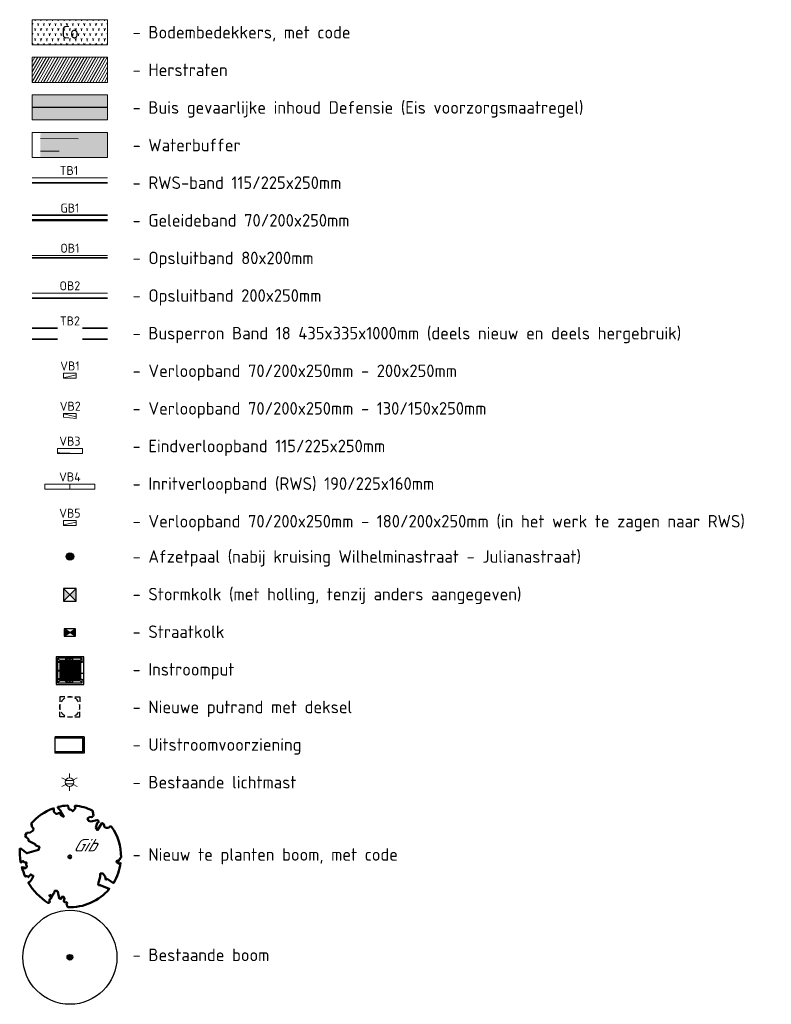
# Model space of a CAD drawing. Header units: metres. Extents: x 191748 to 192615, y 309710 to 310028.
# Tile 75 of 76: x 192580 to 192610, y 309799 to 309838. Entities that reach past the tile are written whole.
import ezdxf
from ezdxf.enums import TextEntityAlignment as Align

# ---------------------------------------------------------------- set-up
doc = ezdxf.new("R2010")
doc.units = ezdxf.units.M
for name, pattern in [('VH-BUSHALTEBAND-SO', [4, 2, -2]), ('VH-GELEIDEBAND_50X200', [8, 4, -2, 0, -2]), ('VH-OPSLUITBAND-SO', [10, 4, -2, 2, -2]), ('VH-OPSLUITBAND_100X200', [16, 8, -2, 4, -2]), ('VH-TROTTOIRBAND_180-200', [20, 10, -2, 2, -2, 2, -2])]:
    doc.linetypes.add(name, pattern=pattern)
for name, color, linetype, lineweight in [('B-ME-IE-MEUBILAIR_WEGMEUBILAIR_LICHTMAST-S', 7, 'Continuous', 13), ('B-WE-GR-BOOM-S', 76, 'Continuous', 25), ('B-WE-KL-BUISLEIDING GEVAARLIJKE INHOUD_OVERIG_254_DEFENSIE PIJPLEIDING ORGANISATIE-G', 20, 'Continuous', 30), ('N-WE-GR-BOOM-S', 94, 'Continuous', 50), ('N-WE-GW-TALUDARCERING_KORT-G', 6, 'Continuous', 18), ('N-WE-GW-TALUDARCERING_LANG-G', 6, 'Continuous', 18), ('N-WE-IE-MEUBILAIR-S-200', 7, 'Continuous', 25), ('N-WE-RI-HWA_KOLK_NORMALE STRAATKOLK-S-200', 84, 'Continuous', 25), ('N-WE-RI-HWA_KOLK_STORM-STRAATKOLK-S-200', 170, 'Continuous', 25), ('N-WE-RI-HWA_RIOOLPUT_BETON-S-200', 150, 'Continuous', 25), ('N-WE-RI-HWA_UITLAATCONSTRUCTIE-S-200', 150, 'Continuous', 25), ('N-WE-RI-OVERIG_RIOOLPUT-OPHOOGTEBRENGEN-S-200', 7, 'Continuous', 25), ('N-WE-VH-HERSTRATEN-A', 252, 'Continuous', 9), ('N-WE-VH-KANTOPSLUITING_BUSHALTEBAND-G', 30, 'VH-BUSHALTEBAND-SO', 35), ('N-WE-VH-KANTOPSLUITING_GELEIDEBAND_70 200 VOORKANT-G', 2, 'Continuous', 50), ('N-WE-VH-KANTOPSLUITING_GELEIDEBAND_70 200-G', 6, 'VH-GELEIDEBAND_50X200', 35), ('N-WE-VH-KANTOPSLUITING_OPSLUITBAND_200X250 VOORKANT-G', 1, 'Continuous', 35), ('N-WE-VH-KANTOPSLUITING_OPSLUITBAND_200X250-G', 5, 'VH-OPSLUITBAND-SO', 18), ('N-WE-VH-KANTOPSLUITING_OPSLUITBAND_80X200 VOORKANT-G', 1, 'Continuous', 35), ('N-WE-VH-KANTOPSLUITING_OPSLUITBAND_80X200-G', 5, 'VH-OPSLUITBAND-SO', 18), ('N-WE-VH-KANTOPSLUITING_TEKST-T', 7, 'VH-OPSLUITBAND_100X200', 35), ('N-WE-VH-KANTOPSLUITING_TROTTOIRBAND_RWS VOORKANT-G', 2, 'Continuous', 35), ('N-WE-VH-KANTOPSLUITING_TROTTOIRBAND_RWS-G', 6, 'VH-TROTTOIRBAND_180-200', 18), ('N-WE-VH-KANTOPSLUITING_TROTTOIRBAND_RWS_EINDVERLOOPBAND-S', 6, 'Continuous', 25), ('N-WE-VH-KANTOPSLUITING_TROTTOIRBAND_RWS_INRITVERLOOPBAND-S', 6, 'Continuous', 25), ('N-WE-VH-KANTOPSLUITING_VERLOOPBAND-S', 6, 'Continuous', 25), ('N-WE-VH-WATERBUFFER-A', 151, 'Continuous', 9), ('X-XX-AL-LEGENDA-G', 2, 'Continuous', 5), ('X-XX-AL-LEGENDA-T25', 2, 'Continuous', 5)]:
    doc.layers.add(name, color=color, linetype=linetype, lineweight=lineweight)
doc.layers.add('B-WE-OG-INFO_EIS VOORZORGSMAATREGEL_DEFENSIE PIJPLEIDING ORGANISATIE-V', color=7, linetype='Continuous', lineweight=18, true_color=0xfa194b, transparency=0.8)
for name, color, linetype, lineweight, true_color in [('N-WE-GR-BEPLANTING_BODEMBEDEKKERS-A', 7, 'Continuous', 9, 0x478e2f), ('N-WE-GR-BEPLANTING_BODEMBEDEKKERS-T', 7, 'Continuous', 9, 0x224517), ('N-WE-GR-BOOM-T', 7, 'Continuous', 50, 0x224517)]:
    doc.layers.add(name, color=color, linetype=linetype, lineweight=lineweight, true_color=true_color)
doc.styles.add('NLCS-ISO', font='NLCS-ISO.ttf')
doc.styles.add('NLCS-ISO-ANNOTATIVE-T18', font='NLCS-ISO.ttf', dxfattribs={"height": 1.8})
doc.styles.add('NLCS-ISO-M200-T25', font='NLCS-ISO.ttf', dxfattribs={"height": 0.5})

# ---------------------------------------------------------------- blocks, each defined once
blk = doc.blocks.new('SGR-BOOM_01')
h = blk.add_hatch(color=256)
edge = h.paths.add_edge_path()
edge.add_arc((0, 0), 0.15, 0, 360)
for radius in [2.5, 0.15, 0.045]:
    blk.add_circle((0, 0), radius)
blk = doc.blocks.new('SIE-MEUBILAIR_PAAL-SO')
h = blk.add_hatch(color=166)
h.dxf.hatch_style = 1
edge = h.paths.add_edge_path()
edge.add_arc((0, 0), 0.75, 0, 360)
blk.add_circle((0, 0), 0.75)
blk = doc.blocks.new('SGR-BOOM_05')
blk.add_lwpolyline([(0.433, 4.712), (0.441, 4.722), (0.45, 4.731), (0.457, 4.739), (0.465, 4.746), (0.473, 4.754), (0.48, 4.761), (0.487, 4.77), (0.494, 4.779), (0.501, 4.79), (0.508, 4.802), (0.513, 4.817), (0.516, 4.836), (0.517, 4.858), (0.515, 4.885), (0.509, 4.916), (0.475, 5.034, -0.52938), (0.529, 5.099, -0.087139), (2.218, 4.625, -0.372341), (2.284, 4.473), (2.354, 4.119), (2.18, 3.946), (1.992, 3.985), (1.767, 3.817), (1.853, 3.602), (2.086, 3.527), (2.712, 3.671), (2.864, 3.587), (2.85, 3.453), (2.707, 3.365), (2.577, 2.941), (2.743, 2.67), (3.168, 3.347, -0.504641), (3.406, 3.14, 0.331948), (3.544, 2.921, 0.282008), (3.993, 3.004), (3.957, 2.985, -0.512156), (4.163, 2.984, -0.16076), (5.094, -0.056), (4.977, -0.169), (4.976, -0.294), (4.862, -0.315), (4.876, -0.438), (4.698, -0.381), (4.644, -0.519), (4.864, -0.665), (4.933, -0.72), (5.054, -0.599, -0.106371), (4.341, -2.61), (3.705, -2.201), (3.588, -2.282), (3.512, -1.945), (3.286, -1.673), (3.024, -1.676), (3.03, -1.99), (2.83, -2.678), (2.861, -2.809), (3.005, -2.829), (3.93, -3.183, -0.236298), (-0.225, -5.013, 0.159625), (-0.347, -4.77, 0.350802), (-0.315, -4.528, -0.504641), (-0.6, -4.393), (-0.531, -4.17), (-0.647, -3.962), (-0.802, -3.978), (-0.825, -4.144), (-0.942, -4.211), (-1.08, -4.106), (-1.2, -3.475), (-1.291, -3.384), (-1.522, -3.391), (-1.586, -3.665), (-1.68, -3.694), (-1.769, -3.923), (-2.003, -3.798, 0.733583), (-1.918, -3.973, -0.861625), (-1.87, -4.128, 0.279978), (-2.043, -4.393), (-2.036, -4.403, -0.827056), (-2.208, -4.583, -0.116774), (-4.152, -2.556), (-4.114, -2.549), (-4.084, -2.541), (-4.059, -2.531), (-4.039, -2.52), (-4.024, -2.509), (-4.013, -2.498), (-4.004, -2.486), (-3.768, -2.184), (-3.762, -2.173), (-3.758, -2.163), (-3.755, -2.153), (-3.752, -2.143), (-3.748, -2.133), (-3.745, -2.123), (-3.74, -2.111), (-3.735, -2.099), (-3.729, -2.085), (-3.721, -2.071), (-3.713, -2.056), (-3.705, -2.04), (-3.697, -2.024), (-3.689, -2.007), (-3.682, -1.991), (-3.676, -1.975), (-3.671, -1.959), (-3.668, -1.944), (-3.666, -1.929), (-3.665, -1.916), (-3.666, -1.904), (-3.668, -1.893), (-3.671, -1.884), (-3.676, -1.877), (-3.682, -1.872), (-3.69, -1.869), (-3.698, -1.867), (-3.708, -1.866), (-3.718, -1.865), (-3.729, -1.864), (-3.74, -1.863), (-3.752, -1.86), (-3.764, -1.856), (-3.776, -1.85), (-3.788, -1.843), (-3.801, -1.835), (-3.813, -1.826), (-3.826, -1.816), (-3.84, -1.806), (-3.853, -1.796), (-3.866, -1.785), (-3.88, -1.774), (-3.893, -1.762), (-3.907, -1.75), (-4.15, -2.028), (-4.162, -2.015), (-4.173, -2), (-4.183, -1.984), (-4.193, -1.968), (-4.204, -1.951), (-4.219, -1.938), (-4.242, -1.928), (-4.274, -1.924), (-4.319, -1.929), (-4.379, -1.942), (-4.457, -1.967, -0.040997), (-4.791, -1.027), (-4.617, -1.057), (-4.463, -1.156), (-4.38, -1.082), (-4.281, -0.927), (-4.376, -0.782), (-4.323, -0.567), (-4.52, -0.551), (-4.652, -0.423), (-4.892, -0.58, -0.05814), (-4.988, 0.829), (-4.852, 0.802), (-4.298, 0.364), (-4.06, 0.447), (-3.128, 0.693), (-3.049, 1), (-3.409, 1.144), (-3.464, 1.261), (-4.121, 1.584), (-4.136, 1.769), (-4.358, 1.957), (-4.448, 2.14), (-4.297, 2.378), (-3.958, 2.431), (-3.65, 2.633), (-3.646, 2.84), (-3.838, 3.066), (-3.787, 3.162), (-3.863, 3.31, -0.13428), (-1.664, 4.835, -0.541727), (-1.597, 4.783), (-1.608, 4.639), (-1.605, 4.565), (-1.595, 4.508), (-1.579, 4.465), (-1.558, 4.434), (-1.535, 4.41), (-1.511, 4.392), (-1.487, 4.376), (-1.465, 4.359), (-1.446, 4.342), (-1.428, 4.325), (-1.411, 4.309), (-1.395, 4.295), (-1.38, 4.284), (-1.364, 4.276), (-1.347, 4.272), (-1.33, 4.272), (-1.312, 4.277), (-1.292, 4.285), (-1.273, 4.294), (-1.252, 4.305), (-1.232, 4.316), (-1.211, 4.327), (-1.189, 4.336), (-1.168, 4.342), (-1.147, 4.347), (-1.126, 4.35), (-1.105, 4.353), (-1.085, 4.356), (-1.066, 4.36), (-1.048, 4.365), (-1.031, 4.372), (-1.015, 4.382), (-1, 4.394), (-0.986, 4.408), (-0.973, 4.424), (-0.963, 4.324), (-0.94, 4.298), (-0.834, 4.118), (-0.611, 3.996), (-0.927, 4.508), (-0.921, 4.523), (-0.917, 4.539), (-0.915, 4.553), (-0.916, 4.568), (-0.92, 4.583), (-0.927, 4.598), (-0.938, 4.613), (-0.953, 4.629), (-0.972, 4.647), (-0.994, 4.667), (-1.02, 4.691), (-1.05, 4.719), (-1.082, 4.754), (-1.117, 4.795), (-1.199, 4.901, -0.543104), (-1.171, 4.981, -0.046766), (-0.234, 5.117, -0.385168), (-0.182, 5.074), (-0.152, 4.882), (-0.138, 4.822), (-0.121, 4.78), (-0.104, 4.753), (-0.085, 4.737), (-0.066, 4.73), (-0.047, 4.727), (-0.027, 4.726), (-0.009, 4.724), (0.009, 4.72), (0.027, 4.716), (0.044, 4.71), (0.061, 4.704), (0.077, 4.697), (0.093, 4.689), (0.109, 4.682), (0.124, 4.675), (0.139, 4.668), (0.153, 4.66), (0.167, 4.653), (0.18, 4.645), (0.191, 4.638), (0.202, 4.629), (0.211, 4.621), (0.219, 4.611), (0.225, 4.602), (0.231, 4.593), (0.236, 4.584), (0.242, 4.576), (0.247, 4.569), (0.253, 4.564), (0.26, 4.56), (0.269, 4.559), (0.278, 4.56), (0.289, 4.563), (0.3, 4.568), (0.312, 4.574), (0.324, 4.582), (0.336, 4.592), (0.348, 4.603), (0.36, 4.616), (0.371, 4.63), (0.382, 4.644), (0.393, 4.659), (0.404, 4.673), (0.414, 4.687), (0.423, 4.7)], format="xyb", close=True)
blk.add_circle((0, 0), 0.15)
blk = doc.blocks.new('SVH-VERLOOPBAND_GELEIDEBAND 70 200X250 VB_TROTTOIRBAND 180 200X250 VB_L500-MM')
at = {"linetype": 'Continuous', "lineweight": 0}
blk.add_line((500, 20), (0, 130), dxfattribs=at)
blk.add_lwpolyline([(500, 0), (0, 0), (0, 200), (500, 200)], close=True, dxfattribs=at)
blk = doc.blocks.new('TEKST VB')
at = {"layer": 'N-WE-VH-KANTOPSLUITING_TEKST-T', "style": 'NLCS-ISO'}
blk.add_attdef('TEKST_VERLOOPBANDEN', text='', height=0.36, rotation=0.3407, dxfattribs=at).set_placement((0, 0), align=Align.BOTTOM_CENTER)
blk = doc.blocks.new('SVH-VERLOOPBAND_GELEIDEBAND 70 200X200 VB_TROTTOIRBAND 130 150X200 VB_L500-MM')
at = {"linetype": 'Continuous', "lineweight": 0}
blk.add_line((500, 20), (0, 130), dxfattribs=at)
blk.add_lwpolyline([(500, 0), (0, 0), (0, 200), (500, 150)], close=True, dxfattribs=at)
blk = doc.blocks.new('SVH-TROTTOIRBAND EINDVERLOOPBAND_180 200X250_200X120_RECHTS_L1000_HD-MM')
at = {"linetype": 'Continuous', "lineweight": 0}
for p in [(0, 20), (900, 0)]:
    blk.add_line(p, (100, 20), dxfattribs=at)
blk.add_lwpolyline([(1000, 0), (0, 0), (0, 200), (1000, 200)], close=True, dxfattribs=at)
blk = doc.blocks.new('TEKST TB')
at = {"layer": 'N-WE-VH-KANTOPSLUITING_TEKST-T', "style": 'NLCS-ISO'}
blk.add_attdef('TEKST_TROTTOIRBANDEN', text='', height=0.36, rotation=0.3407, dxfattribs=at).set_placement((0, 0), align=Align.BOTTOM_CENTER)
blk = doc.blocks.new('SVH-TROTTOIRBAND INRITVERLOOPBAND_180 200X250_MIDDEN_L1000_HD-MM')
at = {"linetype": 'Continuous', "lineweight": 0}
blk.add_lwpolyline([(0, 0), (1000, 0), (1000, 200), (0, 200)], close=True, dxfattribs=at)
blk = doc.blocks.new('SVH-TROTTOIRBAND INRITVERLOOPBAND_180 200X250_RECHTS_L1000_HD-MM')
at = {"linetype": 'Continuous', "lineweight": 0}
blk.add_line((0, 20), (-1000, 0), dxfattribs=at)
blk.add_lwpolyline([(0, 0), (-1000, 0), (-1000, 200), (0, 200)], close=True, dxfattribs=at)
blk = doc.blocks.new('TEKST OB')
at = {"layer": 'N-WE-VH-KANTOPSLUITING_TEKST-T', "style": 'NLCS-ISO'}
blk.add_attdef('TEKST_OPSLUITBANDEN', text='', height=0.36, rotation=0.3407, dxfattribs=at).set_placement((0, 0), align=Align.BOTTOM_CENTER)
blk = doc.blocks.new('TEKST GB')
at = {"layer": 'N-WE-VH-KANTOPSLUITING_TEKST-T', "style": 'NLCS-ISO'}
blk.add_attdef('TEKST_GELEIDEBANDEN', text='', height=0.36, rotation=0.3407, dxfattribs=at).set_placement((0, 0), align=Align.BOTTOM_CENTER)
blk = doc.blocks.new('SRI-PUT_OPHOOGTEBRENGEN-SO')
for p, q in [((-0.5, 2), (0.5, 2)), ((-2, -0.5), (-2, 0.5)), ((2, -0.5), (2, 0.5)), ((-0.5, -2), (0.5, -2))]:
    blk.add_line(p, q)
for points in [[(-1, 2), (-2, 2), (-2, 1)], [(1, 2), (2, 2), (2, 1)], [(-1, -2), (-2, -2), (-2, -1)], [(1, -2), (2, -2), (2, -1)]]:
    blk.add_lwpolyline(points)
for start, end in [(75.5225, 104.4775), (165.5225, 194.4775), (120, 150), (30, 60), (345.5225, 14.4775), (210, 240), (255.5225, 284.4775), (300, 330)]:
    blk.add_arc((0, 0), 2, start, end)
blk = doc.blocks.new('SRI-KOLK_STRAAT-SO')
h = blk.add_hatch(color=256)
h.dxf.hatch_style = 1
h.paths.add_polyline_path([(-1.125, 1.5), (-1.125, 0), (0, 0.75)])
h.paths.add_polyline_path([(1.125, 1.5), (0, 0.75), (1.125, 0)])
for p, q in [((-1.125, 0), (1.125, 1.5)), ((1.125, 0), (-1.125, 1.5))]:
    blk.add_line(p, q)
blk.add_lwpolyline([(-1.125, 0), (1.125, 0), (1.125, 1.5), (-1.125, 1.5)], close=True)
blk = doc.blocks.new('Roosterdeksel')
at = {"lineweight": -2}
for points in [[(-1.1, -0.55), (0, -0.55), (0, 0.55), (-1.1, 0.55)], [(-0.95, -0.4), (-0.15, -0.4), (-0.15, 0.4), (-0.95, 0.4)]]:
    blk.add_lwpolyline(points, close=True, dxfattribs=at)
for points in [[(-0.555, 0.49), (-1.04, 0.49), (-1.04, -0.49), (-0.555, -0.49)], [(-0.06, 0.34), (-0.06, 0.49), (-0.545, 0.49)], [(-0.555, 0.39), (-0.94, 0.39), (-0.94, -0.39), (-0.555, -0.39)], [(-0.16, 0.34), (-0.16, 0.39), (-0.545, 0.39)], [(-0.545, -0.39), (-0.16, -0.39), (-0.16, -0.34)], [(-0.545, -0.49), (-0.06, -0.49), (-0.06, -0.34)]]:
    blk.add_lwpolyline(points, dxfattribs=at)
at = {"flags": 128}
for points in [[(-0.94, 0.39), (-1.04, 0.49)], [(-0.663, 0.44), (-0.735, 0.44)], [(-0.7, 0.472), (-0.7, 0.408)], [(-0.565, 0.4), (-0.565, 0.48)], [(-0.535, 0.454), (-0.565, 0.454)], [(-0.535, 0.426), (-0.565, 0.426)], [(-0.555, 0.48), (-0.555, 0.49)], [(-0.555, 0.4), (-0.555, 0.48)], [(-0.555, 0.39), (-0.555, 0.4)], [(-0.55, 0.378), (-0.55, 0.501)], [(-0.545, 0.48), (-0.545, 0.49)], [(-0.545, 0.4), (-0.545, 0.48)], [(-0.545, 0.39), (-0.545, 0.4)], [(-0.535, 0.4), (-0.535, 0.48)], [(-0.16, 0.39), (-0.06, 0.49)], [(-0.953, 0.34), (-1.025, 0.34)], [(-0.953, 0), (-1.025, 0)], [(-0.99, 0.372), (-0.99, 0.308)], [(-0.99, 0.032), (-0.99, -0.032)], [(-0.904, -0.39), (-0.904, 0.39)], [(-0.894, -0.39), (-0.894, 0.39)], [(-0.858, -0.39), (-0.858, 0.39)], [(-0.848, -0.39), (-0.848, 0.39)], [(-0.812, -0.39), (-0.812, 0.39)], [(-0.802, -0.39), (-0.802, 0.39)], [(-0.766, -0.39), (-0.766, 0.39)], [(-0.756, -0.39), (-0.756, 0.39)], [(-0.72, -0.39), (-0.72, 0.39)], [(-0.71, -0.39), (-0.71, 0.39)], [(-0.674, -0.39), (-0.674, 0.39)], [(-0.664, -0.39), (-0.664, 0.39)], [(-0.628, -0.39), (-0.628, 0.39)], [(-0.618, -0.39), (-0.618, 0.39)], [(-0.582, -0.39), (-0.582, 0.39)], [(-0.572, -0.39), (-0.572, 0.39)], [(-0.528, -0.39), (-0.528, 0.39)], [(-0.518, -0.39), (-0.518, 0.39)], [(-0.482, -0.39), (-0.482, 0.39)], [(-0.472, -0.39), (-0.472, 0.39)], [(-0.436, -0.39), (-0.436, 0.39)], [(-0.426, -0.39), (-0.426, 0.39)], [(-0.39, -0.39), (-0.39, 0.39)], [(-0.38, -0.39), (-0.38, 0.39)], [(-0.344, -0.39), (-0.344, 0.39)], [(-0.334, -0.39), (-0.334, 0.39)], [(-0.298, -0.39), (-0.298, 0.39)], [(-0.288, -0.39), (-0.288, 0.39)], [(-0.252, -0.39), (-0.252, 0.39)], [(-0.242, -0.39), (-0.242, 0.39)], [(-0.206, -0.39), (-0.206, 0.39)], [(-0.196, -0.39), (-0.196, 0.39)], [(-0.12, 0.34), (-0.16, 0.34)], [(-0.16, -0.34), (-0.16, 0.34)], [(-0.06, 0.35), (-0.15, 0.35)], [(-0.12, -0.34), (-0.12, 0.34)], [(-0.12, 0.34), (-0.06, 0.34)], [(-0.06, 0.35), (0, 0.35)], [(-0.94, -0.39), (-1.04, -0.49)], [(-0.953, -0.34), (-1.025, -0.34)], [(-0.99, -0.308), (-0.99, -0.372)], [(-0.555, -0.4), (-0.555, -0.39)], [(-0.55, -0.502), (-0.55, -0.379)], [(-0.545, -0.4), (-0.545, -0.39)], [(-0.12, -0.34), (-0.16, -0.34)], [(-0.16, -0.39), (-0.06, -0.49)], [(-0.12, -0.1), (-0.15, -0.1)], [(-0.06, -0.35), (-0.15, -0.35)], [(-0.12, -0.1), (0, -0.1)], [(-0.12, -0.34), (-0.06, -0.34)], [(-0.06, -0.35), (0, -0.35)], [(-0.663, -0.44), (-0.735, -0.44)], [(-0.7, -0.408), (-0.7, -0.472)], [(-0.565, -0.48), (-0.565, -0.4)], [(-0.535, -0.426), (-0.565, -0.426)], [(-0.535, -0.454), (-0.565, -0.454)], [(-0.555, -0.48), (-0.555, -0.4)], [(-0.555, -0.49), (-0.555, -0.48)], [(-0.545, -0.48), (-0.545, -0.4)], [(-0.545, -0.49), (-0.545, -0.48)], [(-0.535, -0.48), (-0.535, -0.4)]]:
    blk.add_lwpolyline(points, dxfattribs=at)
for points in [[(-0.655, 0.48), (-0.445, 0.48), (-0.445, 0.4), (-0.655, 0.4)], [(-0.655, -0.4), (-0.445, -0.4), (-0.445, -0.48), (-0.655, -0.48)]]:
    blk.add_lwpolyline(points, close=True)
for centre, radius in [((-0.7, 0.44), 0.015), ((-0.7, 0.44), 0.005), ((-0.99, 0.34), 0.015), ((-0.99, 0), 0.015), ((-0.99, 0.34), 0.005), ((-0.99, 0), 0.005), ((-0.99, -0.34), 0.015), ((-0.99, -0.34), 0.005), ((-0.7, -0.44), 0.015), ((-0.7, -0.44), 0.005)]:
    blk.add_circle(centre, radius)
blk = doc.blocks.new('SRI-UITSTROOMBAK-SO')
for p, q in [((-3.25, 11.56), (3.25, 11.56)), ((-3.25, 0), (-3.25, 11.56)), ((-2.75, 0.5), (-2.75, 11.56)), ((2.75, 0.5), (2.75, 11.56)), ((3.25, 0), (3.25, 11.56)), ((-3.25, 0), (3.25, 0)), ((-2.75, 0.5), (2.75, 0.5))]:
    blk.add_line(p, q)
at = {"flags": 128}
blk.add_lwpolyline([(-3.25, 11.56), (3.25, 11.56), (3.25, 0), (-3.25, 0)], close=True, dxfattribs=at)
blk = doc.blocks.new('B-SIE-WEG_LICHTMAST-SO')
at = {"color": 0, "linetype": 'ByBlock', "lineweight": -2}
for points in [[(-0.76, 0.44), (-1.52, 0.87)], [(-0.8, 0.35), (0.8, 0.35)], [(0, 0.87), (0, 1.75)], [(0.76, 0.44), (1.52, 0.87)], [(-0.76, -0.44), (-1.52, -0.88)], [(-0.8, -0.35), (0.8, -0.35)], [(0, -0.88), (0, -1.75)], [(0.76, -0.44), (1.52, -0.88)]]:
    blk.add_lwpolyline(points, dxfattribs=at)
blk.add_circle((0, 0), 0.875, dxfattribs=at)
at = {"color": 0, "linetype": 'ByBlock', "lineweight": -2, "style": 'NLCS-ISO-ANNOTATIVE-T18'}
blk.add_attdef('SYMBOOL', (2.5, -2.5), '', height=1.8, dxfattribs=at)
blk = doc.blocks.new('SRI-KOLK_STRAAT_01-SO')
h = blk.add_hatch(color=256)
h.dxf.hatch_style = 1
h.paths.add_polyline_path([(0, 1.125), (-1.125, 2.25), (-1.125, 0)])
h.paths.add_polyline_path([(1.125, 2.25), (0, 1.125), (1.125, 0)])
for p, q in [((-1.125, 0), (1.125, 2.25)), ((1.125, 0), (-1.125, 2.25))]:
    blk.add_line(p, q)
blk.add_lwpolyline([(-1.125, 0), (1.125, 0), (1.125, 2.25), (-1.125, 2.25)], close=True)

msp = doc.modelspace()

# ---------------------------------------------------------------- hatches: boundary and pattern name
at = {"layer": 'B-WE-OG-INFO_EIS VOORZORGSMAATREGEL_DEFENSIE PIJPLEIDING ORGANISATIE-V'}
msp.add_hatch(color=256, dxfattribs=at).paths.add_polyline_path([(192583.657, 309833.861), (192583.657, 309834.861), (192580.657, 309834.861), (192580.657, 309833.861)])
at = {"layer": 'N-WE-GR-BEPLANTING_BODEMBEDEKKERS-A'}
h = msp.add_hatch(dxfattribs=at)
h.set_pattern_fill('AGR-BEPLANTING_SOORT_01', color=256, scale=0.04, pattern_type=2)
h.set_pattern_definition([(60, (192583.65723, 309836.86106), (-0.11547, 0.2), [0.057735, -0.173205]), (120, (192583.65723, 309836.86106), (-0.23094, -5e-08), [0.057735, -0.173205]), (270, (192583.65723, 309836.86106), (0.11547, -0.2), [0.05, -0.35])])
h.paths.add_polyline_path([(192583.657, 309836.861), (192583.657, 309837.861), (192580.657, 309837.861), (192580.657, 309836.861)])
at = {"layer": 'N-WE-VH-HERSTRATEN-A'}
h = msp.add_hatch(dxfattribs=at)
h.set_pattern_fill('AVH-HERSTRATEN', color=256, scale=0.1, pattern_type=2)
h.set_pattern_definition([(60, (-8e-10, -4.50107), (-0.086602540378, 0.05), [])])
h.paths.add_polyline_path([(192583.657, 309835.361), (192583.657, 309836.361), (192580.657, 309836.361), (192580.657, 309835.361)])
at = {"layer": 'N-WE-VH-WATERBUFFER-A'}
h = msp.add_hatch(color=256, dxfattribs=at)
h.dxf.hatch_style = 1
h.paths.add_polyline_path([(192580.974, 309832.361), (192583.657, 309832.361), (192583.657, 309833.361), (192580.984, 309833.361)])

# ---------------------------------------------------------------- linework, layer by layer
at = {"layer": 'B-WE-KL-BUISLEIDING GEVAARLIJKE INHOUD_OVERIG_254_DEFENSIE PIJPLEIDING ORGANISATIE-G', "flags": 128}
msp.add_lwpolyline([(192583.657, 309834.361), (192580.657, 309834.361)], dxfattribs=at)
at = {"layer": 'N-WE-GW-TALUDARCERING_KORT-G'}
msp.add_line((192580.977, 309832.622), (192581.727, 309832.615), dxfattribs=at)
at = {"layer": 'N-WE-GW-TALUDARCERING_LANG-G'}
msp.add_line((192580.981, 309833.122), (192582.481, 309833.108), dxfattribs=at)
at = {"layer": 'N-WE-VH-KANTOPSLUITING_BUSHALTEBAND-G', "ltscale": 0.5}
for points in [[(192580.657, 309825.56), (192583.657, 309825.56)], [(192580.657, 309825.125), (192583.657, 309825.125)]]:
    msp.add_lwpolyline(points, dxfattribs=at)
at = {"layer": 'N-WE-VH-KANTOPSLUITING_GELEIDEBAND_70 200 VOORKANT-G'}
msp.add_lwpolyline([(192580.657, 309829.86), (192583.657, 309829.86)], dxfattribs=at)
at = {"layer": 'N-WE-VH-KANTOPSLUITING_GELEIDEBAND_70 200-G', "flags": 128}
msp.add_lwpolyline([(192580.657, 309830.06), (192583.657, 309830.06)], dxfattribs=at)
at = {"layer": 'N-WE-VH-KANTOPSLUITING_OPSLUITBAND_200X250 VOORKANT-G'}
msp.add_lwpolyline([(192580.657, 309826.76), (192583.657, 309826.76)], dxfattribs=at)
at = {"layer": 'N-WE-VH-KANTOPSLUITING_OPSLUITBAND_200X250-G'}
msp.add_lwpolyline([(192580.657, 309826.96), (192583.657, 309826.96)], dxfattribs=at)
at = {"layer": 'N-WE-VH-KANTOPSLUITING_OPSLUITBAND_80X200 VOORKANT-G'}
msp.add_lwpolyline([(192580.657, 309828.36), (192583.657, 309828.36)], dxfattribs=at)
at = {"layer": 'N-WE-VH-KANTOPSLUITING_OPSLUITBAND_80X200-G', "flags": 128}
msp.add_lwpolyline([(192580.657, 309828.46), (192583.657, 309828.46)], dxfattribs=at)
at = {"layer": 'N-WE-VH-KANTOPSLUITING_TROTTOIRBAND_RWS VOORKANT-G'}
msp.add_lwpolyline([(192580.657, 309831.36), (192583.657, 309831.36)], dxfattribs=at)
at = {"layer": 'N-WE-VH-KANTOPSLUITING_TROTTOIRBAND_RWS-G', "ltscale": 0.5}
msp.add_lwpolyline([(192580.657, 309831.56), (192583.657, 309831.56)], dxfattribs=at)
at = {"layer": 'X-XX-AL-LEGENDA-G', "color": 2}
for points in [[(192583.657, 309836.861), (192583.657, 309837.861), (192580.657, 309837.861), (192580.657, 309836.861)], [(192583.657, 309835.361), (192583.657, 309836.361), (192580.657, 309836.361), (192580.657, 309835.361)], [(192583.657, 309833.861), (192583.657, 309834.861), (192580.657, 309834.861), (192580.657, 309833.861)], [(192583.657, 309832.361), (192583.657, 309833.361), (192580.657, 309833.361), (192580.657, 309832.361)]]:
    msp.add_lwpolyline(points, close=True, dxfattribs=at)

# ---------------------------------------------------------------- block references
at = {"layer": 'B-ME-IE-MEUBILAIR_WEGMEUBILAIR_LICHTMAST-S', "xscale": 0.2, "yscale": 0.2, "zscale": 0.2}
msp.add_blockref('B-SIE-WEG_LICHTMAST-SO', (192582.144, 309807.452), dxfattribs=at)
at = {"layer": 'B-WE-GR-BOOM-S', "xscale": 0.75, "yscale": 0.75, "zscale": 0.75}
msp.add_blockref('SGR-BOOM_01', (192582.157, 309800.467), dxfattribs=at)
at = {"layer": 'N-WE-GR-BOOM-S', "xscale": 0.4, "yscale": 0.4, "zscale": 0.4}
msp.add_blockref('SGR-BOOM_05', (192582.157, 309804.474), dxfattribs=at)
at = {"layer": 'N-WE-IE-MEUBILAIR-S-200', "xscale": 0.2, "yscale": 0.2, "zscale": 0.2, "rotation": 245.7882931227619}
msp.add_blockref('SIE-MEUBILAIR_PAAL-SO', (192582.157, 309816.453), dxfattribs=at)
at = {"layer": 'N-WE-RI-HWA_KOLK_NORMALE STRAATKOLK-S-200', "xscale": 0.2, "yscale": 0.2, "zscale": 0.2}
msp.add_blockref('SRI-KOLK_STRAAT-SO', (192582.157, 309813.27), dxfattribs=at)
at = {"layer": 'N-WE-RI-HWA_KOLK_STORM-STRAATKOLK-S-200', "xscale": 0.2222222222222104, "yscale": 0.2222222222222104, "zscale": 0.2222222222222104, "rotation": 180.000000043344}
msp.add_blockref('SRI-KOLK_STRAAT_01-SO', (192582.157, 309815.171), dxfattribs=at)
at = {"layer": 'N-WE-RI-HWA_RIOOLPUT_BETON-S-200'}
msp.add_blockref('Roosterdeksel', (192582.707, 309811.902), dxfattribs=at)
at = {"layer": 'N-WE-RI-HWA_UITLAATCONSTRUCTIE-S-200', "xscale": 0.1000000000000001, "yscale": 0.1000000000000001, "zscale": 0.1000000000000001, "rotation": 90}
msp.add_blockref('SRI-UITSTROOMBAK-SO', (192582.722, 309808.931), dxfattribs=at)
at = {"layer": 'N-WE-RI-OVERIG_RIOOLPUT-OPHOOGTEBRENGEN-S-200', "xscale": 0.2000000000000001, "yscale": 0.2000000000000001, "zscale": 0.2000000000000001}
msp.add_blockref('SRI-PUT_OPHOOGTEBRENGEN-SO', (192582.157, 309810.452), dxfattribs=at)
at = {"layer": 'N-WE-VH-KANTOPSLUITING_TEKST-T'}
for name, p, values in [('TEKST TB', (192582.119, 309831.56), {'TEKST_TROTTOIRBANDEN': 'TB1'}), ('TEKST GB', (192582.157, 309830.06), {'TEKST_GELEIDEBANDEN': 'GB1'}), ('TEKST OB', (192582.157, 309828.46), {'TEKST_OPSLUITBANDEN': 'OB1'}), ('TEKST OB', (192582.157, 309826.96), {'TEKST_OPSLUITBANDEN': 'OB2'}), ('TEKST TB', (192582.157, 309825.56), {'TEKST_TROTTOIRBANDEN': 'TB2'}), ('TEKST VB', (192582.159, 309823.763), {'TEKST_VERLOOPBANDEN': 'VB1'}), ('TEKST VB', (192582.172, 309822.157), {'TEKST_VERLOOPBANDEN': 'VB2'}), ('TEKST VB', (192582.158, 309820.764), {'TEKST_VERLOOPBANDEN': 'VB3'}), ('TEKST VB', (192582.158, 309819.337), {'TEKST_VERLOOPBANDEN': 'VB4'}), ('TEKST VB', (192582.158, 309817.891), {'TEKST_VERLOOPBANDEN': 'VB5'})]:
    msp.add_blockref(name, p, dxfattribs=at).add_auto_attribs(values)
at = {"layer": 'N-WE-VH-KANTOPSLUITING_TROTTOIRBAND_RWS_EINDVERLOOPBAND-S', "xscale": 0.0009999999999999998, "yscale": 0.0009999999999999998, "zscale": 0.0009999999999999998}
msp.add_blockref('SVH-TROTTOIRBAND EINDVERLOOPBAND_180 200X250_200X120_RECHTS_L1000_HD-MM', (192581.657, 309820.564), dxfattribs=at)
at = {"layer": 'N-WE-VH-KANTOPSLUITING_TROTTOIRBAND_RWS_INRITVERLOOPBAND-S', "xscale": 0.001, "yscale": 0.001, "zscale": 0.001}
for name, p in [('SVH-TROTTOIRBAND INRITVERLOOPBAND_180 200X250_MIDDEN_L1000_HD-MM', (192581.157, 309819.137)), ('SVH-TROTTOIRBAND INRITVERLOOPBAND_180 200X250_RECHTS_L1000_HD-MM', (192583.157, 309819.137))]:
    msp.add_blockref(name, p, dxfattribs=at)
at = {"layer": 'N-WE-VH-KANTOPSLUITING_VERLOOPBAND-S', "zscale": 0.001}
for name, p, xscale, yscale, rotation in [('SVH-VERLOOPBAND_GELEIDEBAND 70 200X250 VB_TROTTOIRBAND 180 200X250 VB_L500-MM', (192582.407, 309823.563), -0.001, 0.0009999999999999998, 359.9999999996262), ('SVH-VERLOOPBAND_GELEIDEBAND 70 200X200 VB_TROTTOIRBAND 130 150X200 VB_L500-MM', (192582.407, 309822.157), 0.001, 0.001, 180.0000000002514), ('SVH-VERLOOPBAND_GELEIDEBAND 70 200X250 VB_TROTTOIRBAND 180 200X250 VB_L500-MM', (192582.407, 309817.691), -0.001, 0.0009999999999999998, 359.9999999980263)]:
    msp.add_blockref(name, p, dxfattribs=dict(at, xscale=xscale, yscale=yscale, rotation=rotation))

# ---------------------------------------------------------------- texts
at = {"layer": 'N-WE-GR-BEPLANTING_BODEMBEDEKKERS-T', "insert": (192581.819, 309837.612), "char_height": 0.5, "attachment_point": 1, "style": 'NLCS-ISO-M200-T25'}
msp.add_mtext_dynamic_manual_height_columns('Co', width=5.06554, gutter_width=12.5, heights=[0], dxfattribs=at)
at = {"layer": 'N-WE-GR-BOOM-T', "style": 'NLCS-ISO', "oblique": 30}
msp.add_text('Gib', height=0.5, dxfattribs=at).set_placement((192582.276, 309804.686))
at = {"layer": 'X-XX-AL-LEGENDA-T25', "color": 2, "style": 'NLCS-ISO'}
for s, p in [('- Bodembedekkers, met code', (192584.657, 309837.361)), ('- Herstraten', (192584.657, 309835.861)), ('- Buis gevaarlijke inhoud Defensie (Eis voorzorgsmaatregel)', (192584.657, 309834.361)), ('- Waterbuffer', (192584.657, 309832.861)), ('- RWS-band 115/225x250mm', (192584.657, 309831.36)), ('- Geleideband 70/200x250mm', (192584.657, 309829.86)), ('- Opsluitband 80x200mm', (192584.657, 309828.36)), ('- Opsluitband 200x250mm', (192584.657, 309826.86)), ('- Busperron Band 18 435x335x1000mm (deels nieuw en deels hergebruik)', (192584.657, 309825.36)), ('- Verloopband 70/200x250mm - 200x250mm', (192584.657, 309823.859)), ('- Verloopband 70/200x250mm - 130/150x250mm', (192584.657, 309822.359)), ('- Eindverloopband 115/225x250mm', (192584.657, 309820.859)), ('- Inritverloopband (RWS) 190/225x160mm', (192584.657, 309819.359)), ('- Verloopband 70/200x250mm - 180/200x250mm (in het werk te zagen naar RWS)', (192584.657, 309817.859)), ('- Afzetpaal (nabij kruising Wilhelminastraat - Julianastraat)', (192584.657, 309816.453)), ('- Stormkolk (met holling, tenzij anders aangegeven) ', (192584.657, 309814.952)), ('- Straatkolk', (192584.657, 309813.452)), ('- Instroomput', (192584.657, 309811.952)), ('- Nieuwe putrand met deksel', (192584.657, 309810.452)), ('- Uitstroomvoorziening', (192584.657, 309808.952)), ('- Bestaande lichtmast', (192584.657, 309807.452)), ('- Nieuw te planten boom, met code', (192584.657, 309804.569)), ('- Bestaande boom', (192584.657, 309800.563))]:
    msp.add_text(s, height=0.5, dxfattribs=at).set_placement(p, align=Align.MIDDLE_LEFT)

doc.saveas('drawing.dxf')
